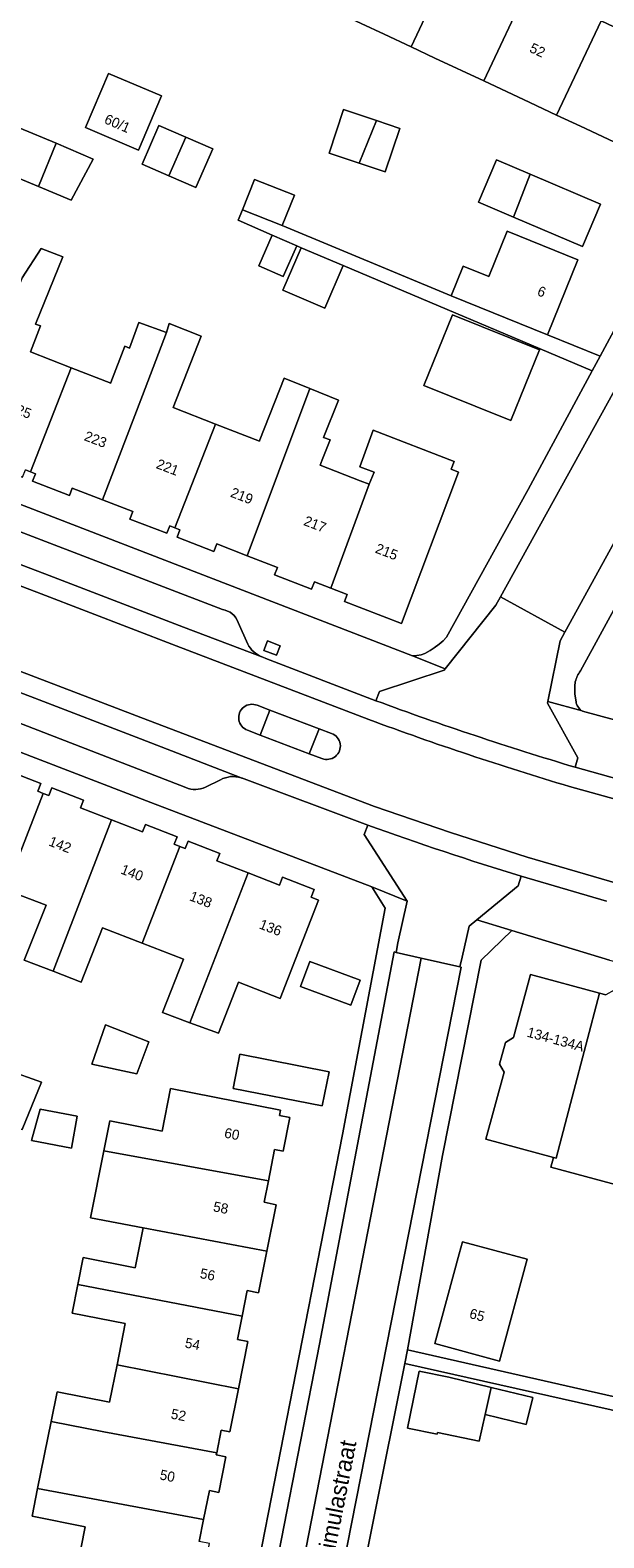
# Model space of a CAD drawing. Header units: metres. Extents: x 151448 to 154749, y 463108 to 465296.
# Tile 179 of 256: x 153131 to 153174, y 463570 to 463683. Entities that reach past the tile are written whole.
import ezdxf
from ezdxf.enums import TextEntityAlignment as Align

# ---------------------------------------------------------------- set-up
doc = ezdxf.new("R2010")
doc.units = ezdxf.units.M
for name, color, linetype, lineweight in [('B-PV-GR-GROENVOORZIENING-GV', 253, 'Continuous', 9), ('B-PV-OG-BEBOUWING-GV', 1, 'Continuous', 9), ('B-PV-OG-BEBOUWING-T18', 2, 'Continuous', 9), ('B-PV-OG-TERREIN_ERF-GV', 253, 'Continuous', 9), ('B-PV-OG-TOPOGRAFIE-T18', 2, 'Continuous', 9), ('B-PV-VH-GESLOTENVERHARDING_ASFALT-GV', 253, 'Continuous', 9), ('B-PV-VH-OPENVERHARDING_BETONSTRAATSTEEN-GV', 253, 'Continuous', 9), ('B-PV-VH-OPENVERHARDING_STRAATBAKSTEEN-GV', 253, 'Continuous', 9), ('B-PV-VH-OPENVERHARDING_TEGEL-GV', 253, 'Continuous', 9)]:
    doc.layers.add(name, color=color, linetype=linetype, lineweight=lineweight)
doc.styles.add('Drong', font='txt', dxfattribs={"height": 1.8})

msp = doc.modelspace()

# ---------------------------------------------------------------- linework, layer by layer
at = {"layer": 'B-PV-GR-GROENVOORZIENING-GV', "flags": 128}
msp.add_lwpolyline([(153148.69, 463636.941), (153148.417, 463636.24), (153149.366, 463635.871), (153149.639, 463636.573)], close=True, dxfattribs=at)
at = {"layer": 'B-PV-OG-BEBOUWING-GV', "flags": 128}
for points in [[(153157.298, 463690.907), (153153.973, 463683.847), (153157.399, 463682.242), (153159.404, 463681.298), (153162.727, 463688.352)], [(153162.727, 463688.352), (153159.404, 463681.298), (153161.18, 463680.461), (153164.838, 463678.753), (153168.156, 463685.798)], [(153170.271, 463676.208), (153173.584, 463683.243), (153168.156, 463685.798), (153164.838, 463678.753), (153168.271, 463677.15)], [(153173.584, 463683.243), (153170.271, 463676.208), (153172.046, 463675.372), (153175.385, 463673.799), (153178.698, 463680.837)], [(153135.106, 463675.267), (153139.056, 463673.592), (153140.771, 463677.636), (153136.821, 463679.311)], [(153156.813, 463675.797), (153154.373, 463676.613), (153153.285, 463673.361), (153155.524, 463672.612)], [(153127.171, 463675.918), (153126.033, 463673.182), (153131.586, 463670.877), (153132.926, 463674.106), (153127.377, 463676.411)], [(153142.594, 463674.561), (153140.581, 463675.435), (153139.324, 463672.539), (153141.337, 463671.665)], [(153156.813, 463675.797), (153155.524, 463672.612), (153157.483, 463671.957), (153158.571, 463675.209)], [(153142.594, 463674.561), (153141.337, 463671.665), (153143.349, 463670.792), (153144.606, 463673.687)], [(153135.685, 463672.916), (153132.926, 463674.106), (153131.586, 463670.877), (153134.024, 463669.865)], [(153167.058, 463668.59), (153168.293, 463671.791), (153165.789, 463672.855), (153164.448, 463669.699)], [(153146.813, 463669.14), (153149.793, 463667.957), (153150.693, 463670.225), (153147.713, 463671.408)], [(153168.293, 463671.791), (153167.058, 463668.59), (153172.203, 463666.404), (153173.544, 463669.559)], [(153169.576, 463659.807), (153171.84, 463665.401), (153166.58, 463667.53), (153165.209, 463664.143), (153163.296, 463664.917), (153162.403, 463662.709)], [(153150.87, 463666.448), (153149.038, 463667.25), (153148.035, 463664.96), (153149.868, 463664.158)], [(153130.37, 463664.065), (153128.548, 463659.485), (153125.603, 463651.654), (153127.864, 463650.779), (153127.648, 463650.22), (153130.4, 463649.158), (153130.616, 463649.714), (153130.995, 463649.568), (153134.034, 463657.34), (153130.988, 463658.531), (153131.748, 463660.47), (153131.369, 463660.605), (153133.424, 463665.632), (153131.803, 463666.254)], [(153151.207, 463666.303), (153149.845, 463663.125), (153152.969, 463661.785), (153154.332, 463664.963)], [(153130.995, 463649.568), (153131.373, 463649.421), (153131.159, 463648.867), (153133.908, 463647.804), (153134.122, 463648.358), (153136.38, 463647.484), (153139.351, 463655.262), (153141.139, 463659.961), (153139.085, 463660.718), (153138.382, 463658.8), (153138.031, 463658.962), (153137.003, 463656.232), (153136.985, 463656.186), (153134.034, 463657.34)], [(153168.98, 463658.685), (153162.485, 463661.295), (153160.36, 463656.006), (153164.197, 463654.464), (153166.855, 463653.396)], [(153141.139, 463659.961), (153139.351, 463655.262), (153136.38, 463647.484), (153138.638, 463646.61), (153138.42, 463646.045), (153141.172, 463644.982), (153141.39, 463645.545), (153141.773, 463645.397), (153144.797, 463653.132), (153141.636, 463654.368), (153143.733, 463659.691), (153141.355, 463660.637)], [(153147.172, 463643.308), (153151.852, 463655.786), (153149.935, 463656.554), (153148.124, 463651.959), (153148.081, 463651.849), (153144.797, 463653.132), (153141.773, 463645.397), (153142.156, 463645.249), (153141.937, 463644.684), (153144.69, 463643.621), (153144.908, 463644.184)], [(153155.602, 463648.908), (153152.617, 463650.075), (153152.772, 463650.472), (153153.367, 463651.959), (153152.88, 463652.121), (153153.989, 463654.931), (153151.852, 463655.786), (153147.172, 463643.308), (153149.436, 463642.432), (153149.22, 463641.874), (153151.973, 463640.812), (153152.188, 463641.367), (153153.417, 463640.891), (153156.286, 463648.641)], [(153156.286, 463648.641), (153153.417, 463640.891), (153154.647, 463640.416), (153154.438, 463639.878), (153158.682, 463638.24), (153162.945, 463649.554), (153162.403, 463649.767), (153162.62, 463650.339), (153156.579, 463652.672), (153155.573, 463649.949), (153156.643, 463649.554)], [(153131.955, 463625.562), (153131.547, 463625.721), (153131.769, 463626.29), (153129.404, 463627.217), (153129.18, 463626.642), (153126.856, 463627.547), (153122.428, 463616.164), (153124.584, 463615.326), (153126.233, 463619.503), (153129.162, 463618.366)], [(153132.682, 463612.279), (153137.047, 463623.58), (153134.73, 463624.482), (153134.949, 463625.045), (153132.584, 463625.971), (153132.363, 463625.403), (153131.955, 463625.562), (153129.162, 463618.366), (153132.16, 463617.202), (153130.524, 463613.113)], [(153137.047, 463623.58), (153132.682, 463612.279), (153134.794, 463611.464), (153136.372, 463615.524), (153139.331, 463614.375), (153142.136, 463621.599), (153141.73, 463621.757), (153141.948, 463622.316), (153139.583, 463623.243), (153139.363, 463622.679)], [(153147.244, 463619.618), (153144.91, 463620.519), (153145.127, 463621.077), (153142.761, 463622.003), (153142.542, 463621.441), (153142.136, 463621.599), (153139.331, 463614.375), (153142.412, 463613.179), (153140.853, 463609.188), (153142.9, 463608.434)], [(153147.244, 463619.618), (153142.9, 463608.434), (153145.036, 463607.648), (153146.514, 463611.455), (153149.645, 463610.242), (153152.493, 463617.592), (153151.949, 463617.802), (153152.169, 463618.371), (153149.803, 463619.298), (153149.579, 463618.717)], [(153151.853, 463613.004), (153151.155, 463611.13), (153154.903, 463609.734), (153155.601, 463611.608)], [(153164.992, 463599.733), (153170.031, 463598.367), (153170.241, 463598.31), (153171.441, 463602.877), (153173.481, 463610.64), (153168.326, 463612.035), (153167.048, 463607.319), (153166.456, 463606.967), (153166.009, 463605.341), (153166.352, 463604.752)], [(153179.147, 463609.108), (153176.349, 463609.865), (153176.018, 463610.479), (153174.569, 463610.872), (153173.95, 463610.514), (153173.481, 463610.64), (153171.441, 463602.877), (153170.241, 463598.31), (153170.031, 463598.367), (153169.837, 463597.653), (153175.67, 463596.073)], [(153136.607, 463608.282), (153135.576, 463605.336), (153138.94, 463604.608), (153139.833, 463607.013)], [(153146.127, 463603.519), (153152.777, 463602.218), (153153.289, 463604.778), (153146.628, 463606.082)], [(153129.312, 463604.898), (153128.806, 463603.482), (153128.029, 463601.307), (153130.387, 463600.465), (153131.82, 463603.991)], [(153136.472, 463598.881), (153148.752, 463596.631), (153149.216, 463598.977), (153149.863, 463598.85), (153150.357, 463601.351), (153149.583, 463601.504), (153149.661, 463601.901), (153141.459, 463603.521), (153140.831, 463600.345), (153136.914, 463601.118)], [(153134.05, 463599.056), (153134.477, 463601.445), (153131.712, 463601.972), (153131.065, 463599.648)], [(153148.752, 463596.631), (153136.472, 463598.881), (153135.481, 463593.86), (153139.414, 463593.118), (153148.643, 463591.377), (153149.328, 463594.848), (153148.435, 463595.025)], [(153148.643, 463591.377), (153139.414, 463593.118), (153138.824, 463590.13), (153134.922, 463590.9), (153134.526, 463588.894), (153146.798, 463586.528), (153147.175, 463588.436), (153148.029, 463588.268)], [(153166.005, 463583.169), (153168.059, 463590.777), (153163.232, 463592.08), (153162.991, 463591.186), (153161.178, 463584.472)], [(153137.459, 463582.88), (153146.516, 463581.108), (153147.211, 463584.628), (153146.453, 463584.778), (153146.798, 463586.528), (153134.526, 463588.894), (153134.103, 463586.753), (153138.069, 463585.969)], [(153146.516, 463581.108), (153137.459, 463582.88), (153136.908, 463580.09), (153132.98, 463580.866), (153132.546, 463578.665), (153136.477, 463577.888), (153144.897, 463576.33), (153145.229, 463578.007), (153145.878, 463577.879)], [(153164.926, 463579.184), (153165.38, 463581.198), (153162.222, 463581.963), (153160.013, 463582.42), (153159.134, 463578.169), (153161.343, 463577.712), (153161.37, 463577.842), (153164.478, 463577.199)], [(153165.38, 463581.198), (153164.926, 463579.184), (153168.004, 463578.438), (153168.49, 463580.445)], [(153131.524, 463573.662), (153143.919, 463571.329), (153144.348, 463573.5), (153145.052, 463573.361), (153145.579, 463576.032), (153144.866, 463576.173), (153144.897, 463576.33), (153136.477, 463577.888), (153132.546, 463578.665)], [(153143.671, 463566.055), (153144.36, 463569.542), (153143.596, 463569.693), (153143.919, 463571.329), (153131.524, 463573.662), (153131.113, 463571.578), (153135.071, 463570.796), (153134.473, 463567.767)]]:
    msp.add_lwpolyline(points, close=True, dxfattribs=at)
at = {"layer": 'B-PV-OG-TERREIN_ERF-GV', "flags": 128}
for points in [[(153168.156, 463685.798), (153173.584, 463683.243), (153178.698, 463680.837), (153175.385, 463673.799), (153172.046, 463675.372), (153170.271, 463676.208), (153168.271, 463677.15), (153164.838, 463678.753), (153161.18, 463680.461), (153159.404, 463681.298), (153157.399, 463682.242), (153153.973, 463683.847), (153153.587, 463684.028), (153153.628, 463684.115), (153148.591, 463686.501), (153146.494, 463687.495), (153145.196, 463684.684), (153141.385, 463686.442), (153145.95, 463696.246), (153145.991, 463696.227), (153151.869, 463693.461), (153157.298, 463690.907), (153162.727, 463688.352)], [(153135.106, 463675.267), (153136.821, 463679.311), (153140.771, 463677.636), (153139.056, 463673.592)], [(153155.524, 463672.612), (153153.285, 463673.361), (153154.373, 463676.613), (153156.813, 463675.797), (153158.571, 463675.209), (153157.483, 463671.957)], [(153141.337, 463671.665), (153139.324, 463672.539), (153140.581, 463675.435), (153142.594, 463674.561), (153144.606, 463673.687), (153143.349, 463670.792)], [(153167.058, 463668.59), (153164.448, 463669.699), (153165.789, 463672.855), (153168.293, 463671.791), (153173.544, 463669.559), (153172.203, 463666.404)], [(153164.197, 463654.464), (153160.36, 463656.006), (153162.485, 463661.295), (153168.98, 463658.685), (153166.855, 463653.396)], [(153151.853, 463613.004), (153155.601, 463611.608), (153154.903, 463609.734), (153151.155, 463611.13)], [(153136.607, 463608.282), (153139.833, 463607.013), (153138.94, 463604.608), (153135.576, 463605.336)], [(153153.289, 463604.778), (153152.777, 463602.218), (153146.127, 463603.519), (153146.628, 463606.082)], [(153134.05, 463599.056), (153131.065, 463599.648), (153131.712, 463601.972), (153134.477, 463601.445)], [(153163.232, 463592.08), (153168.059, 463590.777), (153166.005, 463583.169), (153161.178, 463584.472), (153162.991, 463591.186)], [(153164.926, 463579.184), (153164.478, 463577.199), (153161.37, 463577.842), (153161.343, 463577.712), (153159.134, 463578.169), (153160.013, 463582.42), (153162.222, 463581.963), (153165.38, 463581.198), (153168.49, 463580.445), (153168.004, 463578.438)]]:
    msp.add_lwpolyline(points, close=True, dxfattribs=at)
for points in [[(153195.254, 463677.232), (153172.05, 463634.704)], [(153127.377, 463676.411), (153132.926, 463674.106), (153135.685, 463672.916), (153134.024, 463669.865), (153131.586, 463670.877), (153126.033, 463673.182)], [(153119.237, 463651.392), (153159.5, 463635.822), (153159.839, 463635.844), (153160.17, 463635.916), (153160.428, 463636.014), (153160.839, 463636.231), (153161.135, 463636.421), (153161.5, 463636.697), (153161.789, 463636.95), (153162.061, 463637.222), (153168.138, 463648.26), (153172.913, 463657.112), (153154.332, 463664.963), (153152.969, 463661.785), (153149.845, 463663.125), (153151.207, 463666.303), (153150.87, 463666.448), (153149.868, 463664.158), (153148.035, 463664.96), (153149.038, 463667.25), (153146.503, 463668.359), (153146.813, 463669.14), (153147.713, 463671.408), (153150.693, 463670.225), (153149.793, 463667.957), (153162.403, 463662.709), (153163.296, 463664.917), (153165.209, 463664.143), (153166.58, 463667.53), (153171.84, 463665.401), (153169.576, 463659.807), (153173.508, 463658.216), (153176.767, 463664.259)], [(153130.37, 463664.065), (153131.803, 463666.254), (153133.424, 463665.632), (153131.369, 463660.605), (153131.748, 463660.47), (153130.988, 463658.531), (153134.034, 463657.34), (153136.985, 463656.186), (153137.003, 463656.232), (153138.031, 463658.962), (153138.382, 463658.8), (153139.085, 463660.718), (153141.139, 463659.961), (153141.355, 463660.637), (153143.733, 463659.691), (153141.636, 463654.368), (153144.797, 463653.132), (153148.081, 463651.849), (153148.124, 463651.959), (153149.935, 463656.554), (153151.852, 463655.786), (153153.989, 463654.931), (153152.88, 463652.121), (153153.367, 463651.959), (153152.772, 463650.472), (153152.617, 463650.075), (153155.602, 463648.908), (153156.286, 463648.641), (153156.643, 463649.554), (153155.573, 463649.949), (153156.579, 463652.672), (153162.62, 463650.339), (153162.403, 463649.767), (153162.945, 463649.554), (153158.682, 463638.24), (153154.438, 463639.878), (153154.647, 463640.416), (153153.417, 463640.891), (153152.188, 463641.367), (153151.973, 463640.812), (153149.22, 463641.874), (153149.436, 463642.432), (153147.172, 463643.308), (153144.908, 463644.184), (153144.69, 463643.621), (153141.937, 463644.684), (153142.156, 463645.249), (153141.773, 463645.397), (153141.39, 463645.545), (153141.172, 463644.982), (153138.42, 463646.045), (153138.638, 463646.61), (153136.38, 463647.484), (153134.122, 463648.358), (153133.908, 463647.804), (153131.159, 463648.867), (153131.373, 463649.421), (153130.995, 463649.568), (153130.616, 463649.714)], [(153147.829, 463567.026), (153154.282, 463600.095), (153157.477, 463617), (153156.473, 463618.586), (153139.983, 463624.883), (153107.576, 463637.363)], [(153171.662, 463633.893), (153171.619, 463633.571), (153171.633, 463632.98), (153171.721, 463632.363)], [(153171.804, 463632.122), (153171.972, 463631.882)], [(153172.163, 463631.724), (153172.208, 463631.701), (153211.993, 463620.919)], [(153129.404, 463627.217), (153131.769, 463626.29), (153131.547, 463625.721), (153131.955, 463625.562), (153132.363, 463625.403), (153132.584, 463625.971), (153134.949, 463625.045), (153134.73, 463624.482), (153137.047, 463623.58), (153139.363, 463622.679), (153139.583, 463623.243), (153141.948, 463622.316), (153141.73, 463621.757), (153142.136, 463621.599), (153142.542, 463621.441), (153142.761, 463622.003), (153145.127, 463621.077), (153144.91, 463620.519), (153147.244, 463619.618), (153149.579, 463618.717), (153149.803, 463619.298), (153152.169, 463618.371), (153151.949, 463617.802), (153152.493, 463617.592), (153149.645, 463610.242), (153146.514, 463611.455), (153145.036, 463607.648), (153142.9, 463608.434), (153140.853, 463609.188), (153142.412, 463613.179), (153139.331, 463614.375), (153136.372, 463615.524), (153134.794, 463611.464), (153132.682, 463612.279), (153130.524, 463613.113), (153132.16, 463617.202), (153129.162, 463618.366)], [(153174.225, 463613.108), (153166.916, 463615.328), (153164.649, 463613.104), (153161.759, 463598.515), (153159.146, 463584.009), (153165.823, 463582.494), (153180.177, 463579.237)], [(153175.67, 463596.073), (153169.837, 463597.653), (153170.031, 463598.367), (153164.992, 463599.733), (153166.352, 463604.752), (153166.009, 463605.341), (153166.456, 463606.967), (153167.048, 463607.319), (153168.326, 463612.035), (153173.481, 463610.64), (153173.95, 463610.514)], [(153129.312, 463604.898), (153131.82, 463603.991), (153130.387, 463600.465)], [(153134.473, 463567.767), (153135.071, 463570.796), (153131.113, 463571.578), (153131.524, 463573.662), (153132.546, 463578.665), (153132.98, 463580.866), (153136.908, 463580.09), (153137.459, 463582.88), (153138.069, 463585.969), (153134.103, 463586.753), (153134.526, 463588.894), (153134.922, 463590.9), (153138.824, 463590.13), (153139.414, 463593.118), (153135.481, 463593.86), (153136.472, 463598.881), (153136.914, 463601.118), (153140.831, 463600.345), (153141.459, 463603.521), (153149.661, 463601.901), (153149.583, 463601.504), (153150.357, 463601.351), (153149.863, 463598.85), (153149.216, 463598.977), (153148.752, 463596.631), (153148.435, 463595.025), (153149.328, 463594.848), (153148.643, 463591.377), (153148.029, 463588.268), (153147.175, 463588.436), (153146.798, 463586.528), (153146.453, 463584.778), (153147.211, 463584.628), (153146.516, 463581.108), (153145.878, 463577.879), (153145.229, 463578.007), (153144.897, 463576.33), (153144.866, 463576.173), (153145.579, 463576.032), (153145.052, 463573.361), (153144.348, 463573.5), (153143.919, 463571.329), (153143.596, 463569.693)], [(153158.943, 463582.996), (153154.261, 463559.646), (153154.108, 463558.887), (153154.099, 463558.84)], [(153202.146, 463559.389), (153205.145, 463572.599), (153158.943, 463582.996)]]:
    msp.add_lwpolyline(points, dxfattribs=at)
at = {"layer": 'B-PV-OG-TERREIN_ERF-GV'}
for points in [[(153171.814, 463634.318, 0.0567814), (153171.662, 463633.893)], [(153172.05, 463634.704, 0.0613997), (153171.814, 463634.318)], [(153171.721, 463632.363, 0.0794215), (153171.804, 463632.122)], [(153171.972, 463631.882, 0.0945236), (153172.163, 463631.724)]]:
    msp.add_lwpolyline(points, format="xyb", dxfattribs=at)
at = {"layer": 'B-PV-VH-GESLOTENVERHARDING_ASFALT-GV', "flags": 128}
for points in [[(153156.776, 463632.479), (153148.557, 463635.639), (153148.334, 463635.724), (153148.266, 463635.751), (153142.41, 463637.969), (153132.397, 463641.835), (153125.659, 463644.391), (153122.441, 463645.653), (153118.608, 463647.133), (153118.076, 463645.733), (153121.895, 463644.253), (153125.059, 463643.013), (153131.797, 463640.457), (153141.873, 463636.569), (153156.256, 463631.072)], [(153156.256, 463631.072), (153141.873, 463636.569), (153131.797, 463640.457), (153125.059, 463643.013), (153121.895, 463644.253), (153118.076, 463645.733), (153115.946, 463640.136), (153139.748, 463631.035), (153156.673, 463624.592), (153162.346, 463622.633), (153168.08, 463620.795), (153174.815, 463618.835), (153219.553, 463606.809), (153228.612, 463604.392)], [(153228.612, 463604.392), (153219.553, 463606.809), (153174.815, 463618.835), (153168.08, 463620.795), (153162.346, 463622.633), (153156.673, 463624.592), (153139.748, 463631.035), (153115.946, 463640.136), (153115.412, 463638.732), (153131.313, 463632.662), (153139.206, 463629.622), (153146.726, 463626.724)], [(153147.919, 463632.137), (153148.87, 463631.78), (153152.535, 463630.384), (153153.472, 463630.027)], [(153148.145, 463629.908), (153147.2, 463630.281)], [(153152.756, 463628.165), (153151.809, 463628.52), (153148.145, 463629.908)], [(153330.077, 463584.725), (153327.593, 463585.377), (153325.112, 463586.027), (153316.027, 463588.41), (153312.027, 463589.444), (153310.597, 463589.813), (153298.308, 463593.142), (153285.122, 463596.764), (153273.864, 463599.818), (153273.71, 463599.859), (153271.322, 463600.562), (153265.94, 463601.977), (153260.659, 463603.364), (153248.384, 463606.662), (153235.57, 463610.2), (153223.14, 463613.602), (153223.087, 463613.615), (153221.569, 463613.989), (153176.198, 463626.256), (153176.193, 463626.256), (153171.657, 463627.509)], [(153146.937, 463626.645), (153156.166, 463623.181)], [(153171.224, 463626.072), (153175.797, 463624.809), (153221.166, 463612.542), (153235.175, 463608.751), (153248.028, 463605.204), (153260.255, 463601.915), (153270.939, 463599.111), (153297.837, 463591.718), (153327.202, 463583.884), (153329.668, 463583.226), (153344.882, 463579.173), (153357.899, 463575.582), (153360.687, 463574.847), (153361.073, 463576.267), (153358.286, 463577.035), (153345.479, 463580.564), (153340.803, 463581.848), (153335.715, 463583.246), (153330.077, 463584.725)], [(153238.575, 463601.462), (153269.668, 463593.342), (153293.526, 463586.697), (153296.255, 463585.964), (153325.672, 463578.047), (153328.077, 463577.4), (153356.353, 463569.826), (153359.118, 463569.083), (153360.687, 463574.847), (153357.899, 463575.582), (153344.882, 463579.173), (153329.668, 463583.226), (153327.202, 463583.884), (153297.837, 463591.718), (153270.939, 463599.111), (153260.255, 463601.915), (153248.028, 463605.204), (153235.175, 463608.751), (153221.166, 463612.542), (153175.797, 463624.809), (153171.224, 463626.072)], [(153167.624, 463619.366), (153174.001, 463617.5)]]:
    msp.add_lwpolyline(points, dxfattribs=at)
at = {"layer": 'B-PV-VH-GESLOTENVERHARDING_ASFALT-GV'}
for points in [[(153147.2, 463630.281, -1.0277042), (153147.919, 463632.137)], [(153171.657, 463627.509, -0.0158628), (153156.776, 463632.479)], [(153156.256, 463631.072, 0.0159106), (153171.224, 463626.072)], [(153171.224, 463626.072, -0.0159106), (153156.256, 463631.072)], [(153153.472, 463630.027, -1.0171309), (153152.756, 463628.165)], [(153146.726, 463626.724, -0.0337655), (153146.937, 463626.645)], [(153156.166, 463623.181, 0.0110765), (153167.624, 463619.366)]]:
    msp.add_lwpolyline(points, format="xyb", dxfattribs=at)
at = {"layer": 'B-PV-VH-OPENVERHARDING_BETONSTRAATSTEEN-GV', "flags": 128}
for points in [[(153169.602, 463632.424), (153170.537, 463636.954), (153170.888, 463637.592), (153166.074, 463640.242), (153165.726, 463639.613), (153161.953, 463634.865), (153161.867, 463634.757), (153157.043, 463633.17), (153156.776, 463632.479)], [(153171.657, 463627.509), (153171.861, 463628.225), (153169.576, 463632.298), (153169.602, 463632.424)], [(153156.166, 463623.181), (153155.892, 463622.49), (153159.112, 463617.503)], [(153159.112, 463617.503), (153158.424, 463614.41), (153158.284, 463613.687), (153160.152, 463613.267), (153163.051, 463612.614), (153163.221, 463613.331), (153163.742, 463615.637), (153164.322, 463616.116), (153167.41, 463618.661), (153167.624, 463619.366)]]:
    msp.add_lwpolyline(points, dxfattribs=at)
at = {"layer": 'B-PV-VH-OPENVERHARDING_BETONSTRAATSTEEN-GV'}
for points in [[(153156.776, 463632.479, 0.0158628), (153171.657, 463627.509)], [(153167.624, 463619.366, -0.0110765), (153156.166, 463623.181)]]:
    msp.add_lwpolyline(points, format="xyb", dxfattribs=at)
at = {"layer": 'B-PV-VH-OPENVERHARDING_BETONSTRAATSTEEN-GV', "flags": 128}
msp.add_lwpolyline([(153146.887, 463555.36), (153148.788, 463554.973), (153160.152, 463613.267), (153158.284, 463613.687), (153158.155, 463613.716), (153152.568, 463584.422)], close=True, dxfattribs=at)
at = {"layer": 'B-PV-VH-OPENVERHARDING_STRAATBAKSTEEN-GV', "flags": 128}
for points in [[(153187.491, 463679.369), (153185.075, 463674.596), (153166.074, 463640.242), (153170.888, 463637.592), (153194.005, 463679.641)], [(153145.325, 463639.282), (153126.393, 463646.564)], [(153122.441, 463645.653), (153125.659, 463644.391), (153132.397, 463641.835), (153142.41, 463637.969), (153148.266, 463635.751)], [(153146.726, 463626.724), (153139.206, 463629.622), (153131.313, 463632.662), (153115.412, 463638.732)], [(153147.213, 463636.703), (153146.49, 463638.306)], [(153113.527, 463637.246), (153142.596, 463625.999)], [(153147.2, 463630.281), (153148.145, 463629.908), (153148.87, 463631.78), (153147.919, 463632.137)], [(153152.535, 463630.384), (153151.809, 463628.52), (153152.756, 463628.165)], [(153153.472, 463630.027), (153152.535, 463630.384)], [(153144.054, 463626.035), (153145.182, 463626.576)]]:
    msp.add_lwpolyline(points, dxfattribs=at)
at = {"layer": 'B-PV-VH-OPENVERHARDING_STRAATBAKSTEEN-GV'}
for points in [[(153146.49, 463638.306, 0.2984829), (153145.325, 463639.282)], [(153148.266, 463635.751, -0.1721106), (153147.213, 463636.703)], [(153147.919, 463632.137, 1.0277042), (153147.2, 463630.281)], [(153152.756, 463628.165, 1.0171309), (153153.472, 463630.027)], [(153142.596, 463625.999, 0.2290768), (153144.054, 463626.035)], [(153145.182, 463626.576, -0.2059289), (153146.726, 463626.724)]]:
    msp.add_lwpolyline(points, format="xyb", dxfattribs=at)
at = {"layer": 'B-PV-VH-OPENVERHARDING_STRAATBAKSTEEN-GV', "flags": 128}
msp.add_lwpolyline([(153152.697, 463559.517), (153152.699, 463559.528), (153163.149, 463612.592), (153163.051, 463612.614), (153160.152, 463613.267), (153148.788, 463554.973), (153146.887, 463555.36), (153146.277, 463552.235), (153151.064, 463551.28)], close=True, dxfattribs=at)
at = {"layer": 'B-PV-VH-OPENVERHARDING_TEGEL-GV', "flags": 128}
for points in [[(153184.016, 463677.953), (153176.767, 463664.259), (153173.508, 463658.216), (153172.913, 463657.112), (153168.138, 463648.26), (153162.061, 463637.222), (153161.789, 463636.95), (153161.5, 463636.697), (153161.135, 463636.421), (153160.839, 463636.231), (153160.428, 463636.014), (153160.17, 463635.916), (153159.839, 463635.844), (153159.5, 463635.822), (153161.953, 463634.865), (153165.726, 463639.613), (153166.074, 463640.242), (153185.075, 463674.596), (153187.491, 463679.369)], [(153194.005, 463679.641), (153170.888, 463637.592), (153170.537, 463636.954), (153169.602, 463632.424), (153172.163, 463631.724)], [(153172.05, 463634.704), (153195.254, 463677.232)], [(153148.266, 463635.751), (153148.334, 463635.724), (153148.557, 463635.639), (153156.776, 463632.479), (153157.043, 463633.17), (153161.867, 463634.757), (153161.953, 463634.865), (153159.5, 463635.822), (153119.237, 463651.392), (153119.206, 463651.404), (153113.538, 463653.685), (153110.392, 463654.951), (153111.095, 463656.762), (153109.326, 463657.443), (153108.085, 463657.902), (153108.396, 463651.08), (153118.608, 463647.133), (153122.441, 463645.653)], [(153126.393, 463646.564), (153145.325, 463639.282)], [(153111.036, 463640.403), (153111.012, 463640.416), (153109.031, 463641.173), (153107.576, 463637.363), (153139.983, 463624.883), (153156.473, 463618.586), (153159.112, 463617.503)], [(153146.49, 463638.306), (153147.213, 463636.703)], [(153142.596, 463625.999), (153113.527, 463637.246)], [(153171.721, 463632.363), (153171.633, 463632.98), (153171.619, 463633.571), (153171.662, 463633.893)], [(153211.993, 463620.919), (153172.208, 463631.701), (153172.163, 463631.724), (153169.602, 463632.424), (153169.576, 463632.298), (153171.861, 463628.225), (153171.657, 463627.509), (153176.193, 463626.256)], [(153171.972, 463631.882), (153171.804, 463632.122)], [(153145.182, 463626.576), (153144.054, 463626.035)], [(153159.112, 463617.503), (153155.892, 463622.49), (153156.166, 463623.181), (153146.937, 463626.645)], [(153174.001, 463617.5), (153167.624, 463619.366), (153167.41, 463618.661), (153164.322, 463616.116), (153166.916, 463615.328), (153174.225, 463613.108), (153203.618, 463605.272), (153209.386, 463603.736), (153211.293, 463603.228), (153216.464, 463601.851), (153218.042, 463601.431), (153245.598, 463594.021), (153247.514, 463593.506)], [(153146.887, 463555.36), (153152.568, 463584.422), (153158.155, 463613.716), (153158.284, 463613.687), (153158.424, 463614.41), (153159.112, 463617.503), (153156.473, 463618.586), (153157.477, 463617), (153154.282, 463600.095), (153147.829, 463567.026), (153139.691, 463525.084), (153139.688, 463525.075), (153138.726, 463520.106)], [(153154.261, 463559.646), (153158.943, 463582.996), (153159.146, 463584.009), (153161.759, 463598.515), (153164.649, 463613.104), (153166.916, 463615.328), (153164.322, 463616.116), (153163.742, 463615.637), (153163.221, 463613.331), (153163.051, 463612.614), (153163.149, 463612.592), (153152.699, 463559.528), (153152.697, 463559.517)], [(153180.177, 463579.237), (153165.823, 463582.494), (153159.146, 463584.009), (153158.943, 463582.996), (153205.145, 463572.599)]]:
    msp.add_lwpolyline(points, dxfattribs=at)
for points in [[(153172.913, 463657.112), (153173.508, 463658.216), (153169.576, 463659.807), (153162.403, 463662.709), (153149.793, 463667.957), (153146.813, 463669.14), (153146.503, 463668.359), (153149.038, 463667.25), (153150.87, 463666.448), (153151.207, 463666.303), (153154.332, 463664.963)], [(153148.69, 463636.941), (153149.639, 463636.573), (153149.366, 463635.871), (153148.417, 463636.24)], [(153152.535, 463630.384), (153148.87, 463631.78), (153148.145, 463629.908), (153151.809, 463628.52)]]:
    msp.add_lwpolyline(points, close=True, dxfattribs=at)
at = {"layer": 'B-PV-VH-OPENVERHARDING_TEGEL-GV'}
for points in [[(153145.325, 463639.282, -0.2984829), (153146.49, 463638.306)], [(153147.213, 463636.703, 0.1721106), (153148.266, 463635.751)], [(153171.662, 463633.893, -0.0567814), (153171.814, 463634.318)], [(153171.814, 463634.318, -0.0613997), (153172.05, 463634.704)], [(153171.804, 463632.122, -0.0794215), (153171.721, 463632.363)], [(153172.163, 463631.724, -0.0945236), (153171.972, 463631.882)], [(153144.054, 463626.035, -0.2290768), (153142.596, 463625.999)], [(153146.726, 463626.724, 0.2059289), (153145.182, 463626.576)], [(153146.937, 463626.645, 0.0337655), (153146.726, 463626.724)]]:
    msp.add_lwpolyline(points, format="xyb", dxfattribs=at)

# ---------------------------------------------------------------- texts
at = {"layer": 'B-PV-OG-BEBOUWING-T18', "style": 'Drong'}
for s, rotation, p in [('52', 334.8, (153168.845, 463681.053)), ('60/1', 336.6, (153137.493, 463675.597)), ('6', 338.1, (153169.157, 463663.025)), ('225', 338.9, (153130.24, 463654.166)), ('223', 338.9, (153135.861, 463651.994)), ('221', 338.9, (153141.238, 463649.917)), ('219', 338.9, (153146.779, 463647.778)), ('217', 338.9, (153152.244, 463645.667)), ('215', 338.9, (153157.588, 463643.603)), ('142', 338.8, (153133.214, 463621.738)), ('140', 338.8, (153138.585, 463619.64)), ('138', 338.8, (153143.722, 463617.639)), ('136', 338.8, (153148.924, 463615.539)), ('134-134A', 344.8, (153170.199, 463607.196)), ('60', 348.8, (153146.038, 463600.128)), ('58', 348.8, (153145.207, 463594.623)), ('56', 348.8, (153144.222, 463589.635)), ('65', 344.9, (153164.339, 463586.613)), ('54', 348.8, (153143.098, 463584.446)), ('52', 348.8, (153142.051, 463579.148)), ('50', 348.8, (153141.22, 463574.601))]:
    msp.add_text(s, height=0.75, rotation=rotation, dxfattribs=at).set_placement(p, align=Align.MIDDLE)
at = {"layer": 'B-PV-OG-TOPOGRAFIE-T18', "style": 'Drong'}
msp.add_text('Primulastraat', height=1.25, rotation=78.9, dxfattribs=at).set_placement((153153.753, 463572.405), align=Align.MIDDLE)

doc.saveas('drawing.dxf')
